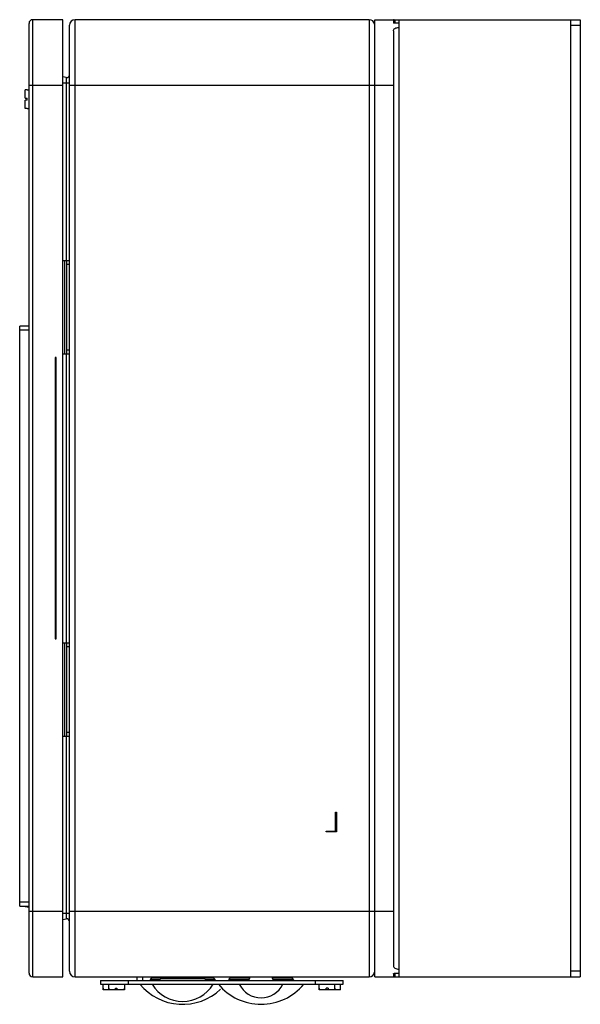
# Model space of a CAD drawing. Header units: millimetres. Extents: x 77 to 377, y 52 to 579.
import ezdxf

# ---------------------------------------------------------------- set-up
doc = ezdxf.new("R2010")
doc.units = ezdxf.units.MM
doc.header["$LTSCALE"] = 41.128902
doc.layers.get('0').update_dxf_attribs({"linetype": 'CONTINUOUS'})

msp = doc.modelspace()

# ---------------------------------------------------------------- linework, layer by layer
at = {"color": 7, "linetype": 'CONTINUOUS'}
for p, q in [((81.93, 68.83), (81.93, 576.83)), ((83.93, 66.83), (83.93, 578.83)), ((99.93, 578.83), (83.93, 578.83)), ((99.93, 66.83), (99.93, 578.83)), ((103.61, 69.83), (103.61, 575.83)), ((106.61, 66.83), (106.61, 578.83)), ((263.93, 578.83), (106.61, 578.83)), ((263.93, 578.83), (263.93, 66.83)), ((266.93, 66.83), (266.93, 578.83)), ((266.93, 578.83), (376.93, 578.83)), ((276.93, 578.82), (276.93, 577.21)), ((277.92, 576.88), (277.92, 578.83)), ((279.93, 576.88), (277.93, 576.88)), ((279.93, 66.83), (279.93, 578.83)), ((371.93, 66.83), (371.93, 578.83)), ((371.93, 575.83), (376.93, 575.83)), ((376.93, 578.83), (376.93, 66.83)), ((276.93, 572.89), (276.93, 72.76)), ((101.82, 547.86), (99.93, 548.23)), ((101.82, 547.86), (101.82, 450.08)), ((81.93, 543.83), (99.93, 543.83)), ((99.93, 544.99), (103.61, 544.99)), ((103.61, 543.83), (276.93, 543.83)), ((79.93, 536.8), (79.93, 541.3)), ((80.93, 541.3), (79.93, 541.3)), ((80.93, 541.3), (80.93, 541.33)), ((80.93, 541.33), (81.93, 541.33)), ((79.93, 536.8), (80.93, 536.8)), ((79.93, 531.35), (79.93, 535.8)), ((80.93, 535.8), (79.93, 535.8)), ((80.93, 535.8), (80.93, 536.8)), ((80.93, 531.35), (79.93, 531.35)), ((80.93, 531.33), (80.93, 531.35)), ((80.93, 531.33), (81.93, 531.33)), ((99.93, 450.08), (103.61, 450.08)), ((100.92, 450.08), (100.92, 400.08)), ((102.11, 400.08), (102.11, 450.08)), ((102.11, 448.08), (103.61, 448.08)), ((76.93, 104.69), (76.93, 414.97)), ((81.93, 414.97), (76.93, 414.97)), ((76.93, 412.97), (81.93, 412.97)), ((103.61, 402.08), (102.11, 402.08)), ((95.93, 398.08), (95.93, 247.58)), ((96.45, 398.08), (95.93, 398.08)), ((96.45, 247.58), (96.45, 398.08)), ((99.93, 400.08), (103.61, 400.08)), ((101.82, 400.08), (101.82, 245.58)), ((95.93, 247.58), (96.45, 247.58)), ((99.93, 245.58), (103.61, 245.58)), ((100.92, 245.58), (100.92, 195.58)), ((102.11, 195.58), (102.11, 245.58)), ((102.11, 243.58), (103.61, 243.58)), ((99.93, 195.58), (103.61, 195.58)), ((101.82, 195.58), (101.82, 97.79)), ((103.61, 197.58), (102.11, 197.58)), ((245.93, 154.83), (246.43, 154.83)), ((245.93, 144.83), (245.93, 154.83)), ((246.43, 154.83), (246.43, 144.33)), ((240.93, 144.83), (245.93, 144.83)), ((240.93, 144.33), (240.93, 144.83)), ((246.43, 144.33), (240.93, 144.33)), ((81.93, 106.69), (76.93, 106.69)), ((76.93, 104.69), (81.93, 104.69)), ((79.93, 104.35), (79.93, 104.69)), ((80.93, 104.35), (79.93, 104.35)), ((80.93, 104.33), (80.93, 104.35)), ((80.93, 104.33), (81.93, 104.33)), ((99.93, 101.83), (81.93, 101.83)), ((103.61, 100.67), (99.93, 100.67)), ((276.93, 101.83), (103.61, 101.83)), ((99.93, 97.42), (101.82, 97.79)), ((277.91, 66.83), (277.91, 68.77)), ((277.93, 68.77), (279.93, 68.77)), ((376.93, 69.83), (371.93, 69.83)), ((83.93, 66.83), (99.93, 66.83)), ((106.61, 66.83), (263.93, 66.83)), ((120.11, 64.83), (250.11, 64.83)), ((120.11, 64.83), (120.11, 62.83)), ((135.11, 62.83), (135.11, 64.83)), ((139.61, 66.83), (139.61, 64.83)), ((142.61, 66.83), (142.61, 64.83)), ((146.89, 65.65), (146.59, 64.85)), ((146.89, 65.65), (152.12, 65.65)), ((147.96, 66.4), (152.94, 66.4)), ((152.2, 65.88), (151.82, 64.83)), ((152.2, 65.88), (176.01, 65.88)), ((152.96, 66.41), (175.25, 66.41)), ((175.28, 66.4), (180.25, 66.4)), ((176.01, 65.88), (176.4, 64.83)), ((176.1, 65.65), (181.33, 65.65)), ((181.33, 65.65), (181.62, 64.85)), ((188.89, 65.65), (188.59, 64.85)), ((188.89, 65.65), (199.87, 65.65)), ((189.96, 66.4), (200.14, 66.4)), ((199.57, 64.83), (200.29, 66.83)), ((211.92, 66.83), (212.65, 64.83)), ((212.07, 66.4), (222.25, 66.4)), ((212.35, 65.65), (223.33, 65.65)), ((214.73, 66.83), (214.73, 66.4)), ((223.33, 65.65), (223.62, 64.85)), ((235.11, 64.83), (235.11, 62.83)), ((250.11, 62.83), (250.11, 64.83)), ((266.93, 66.83), (376.93, 66.83)), ((276.93, 68.44), (276.93, 66.83)), ((120.11, 62.83), (250.11, 62.83)), ((121.61, 60.83), (121.61, 62.83)), ((121.64, 60.83), (121.61, 60.83)), ((121.64, 60.83), (121.64, 59.83)), ((121.64, 59.83), (121.64, 60.83)), ((133.06, 59.83), (121.64, 59.83)), ((124.61, 60.83), (124.61, 62.83)), ((124.65, 60.83), (124.61, 60.83)), ((124.63, 59.83), (124.63, 60.83)), ((124.65, 60.83), (124.65, 59.83)), ((128.13, 60.83), (128.89, 60.83)), ((128.13, 59.83), (128.13, 60.83)), ((128.89, 60.83), (128.89, 59.83)), ((133.11, 60.83), (133.06, 60.83)), ((133.06, 59.83), (133.06, 60.83)), ((133.08, 60.83), (133.08, 59.83)), ((133.11, 60.83), (133.11, 62.83)), ((237.11, 60.83), (237.11, 62.83)), ((237.15, 60.83), (237.11, 60.83)), ((237.15, 60.83), (237.15, 59.83)), ((240.95, 59.83), (237.15, 59.83)), ((237.16, 59.83), (237.16, 60.83)), ((241.97, 60.83), (240.95, 60.83)), ((240.95, 59.83), (240.95, 60.83)), ((241.84, 59.83), (241.01, 59.83)), ((241.97, 60.83), (241.97, 59.83)), ((248.57, 59.83), (241.97, 59.83)), ((245.61, 60.83), (245.56, 60.83)), ((245.56, 60.83), (245.56, 59.83)), ((245.56, 59.83), (245.56, 60.83)), ((245.61, 60.83), (245.61, 62.83)), ((248.61, 60.83), (248.57, 60.83)), ((248.57, 59.83), (248.57, 60.83)), ((248.61, 60.83), (248.61, 62.83))]:
    msp.add_line(p, q, dxfattribs=at)
for centre, radius, start, end in [((83.93, 576.83), 2, 90, 180), ((106.61, 575.83), 3, 90, 180), ((263.93, 575.83), 3, 11.25, 90), ((102.11, 549.33), 1.5, 259, 360), ((102.11, 96.32), 1.5, 0, 101), ((83.93, 68.83), 2, 180, 270), ((106.61, 69.83), 3, 180, 270), ((263.93, 69.83), 3, 270, 348.75), ((147.96, 65.26), 1.14, 90, 160), ((152.96, 65.6), 0.813, 90, 160), ((175.25, 65.6), 0.813, 20, 90), ((180.25, 65.26), 1.14, 20, 90), ((189.96, 65.26), 1.14, 90, 160), ((222.25, 65.26), 1.14, 20, 90), ((164.11, 81.8), 29.67, 219.7506, 313.1174), ((164.11, 72.79), 19.08, 211.4756, 328.5244), ((206.11, 81.8), 29.67, 219.7506, 320.2494), ((206.11, 68.64), 13.05, 206.4382, 333.5618)]:
    msp.add_arc(centre, radius, start, end, dxfattribs=at)
for points, knots in [([(277.26, 578.83), (277.21, 578.83), (277.13, 578.82), (277.02, 578.83), (276.97, 578.82), (276.93, 578.83), (276.93, 578.82)], [0, 0, 0, 0, 0.422023, 0.73786, 0.933009, 1, 1, 1, 1]), ([(277.93, 576.88), (277.69, 576.88), (277.36, 576.92), (277.02, 577.06), (276.93, 577.17), (276.93, 577.21)], [0, 0, 0, 0, 0.656979, 0.872091, 1, 1, 1, 1]), ([(276.93, 572.89), (276.93, 573.13), (277.08, 573.65), (277.75, 574.24), (278.74, 574.61), (279.51, 574.69), (279.93, 574.69)], [0, 0, 0, 0, 0.184888, 0.400961, 0.676244, 1, 1, 1, 1]), ([(276.93, 72.76), (276.93, 72.52), (277.08, 72), (277.75, 71.41), (278.74, 71.04), (279.51, 70.96), (279.93, 70.96)], [0, 0, 0, 0, 0.184958, 0.401089, 0.676258, 1, 1, 1, 1]), ([(276.93, 68.44), (276.93, 68.48), (277.02, 68.6), (277.36, 68.73), (277.69, 68.77), (277.93, 68.77)], [0, 0, 0, 0, 0.127875, 0.342953, 1, 1, 1, 1]), ([(276.93, 66.83), (276.93, 66.83), (276.97, 66.84), (277.02, 66.82), (277.13, 66.83), (277.21, 66.83), (277.26, 66.83)], [0, 0, 0, 0, 0.067005, 0.262104, 0.57793, 1, 1, 1, 1])]:
    msp.add_open_spline(points, degree=3, knots=knots, dxfattribs=at)

doc.saveas('drawing.dxf')
